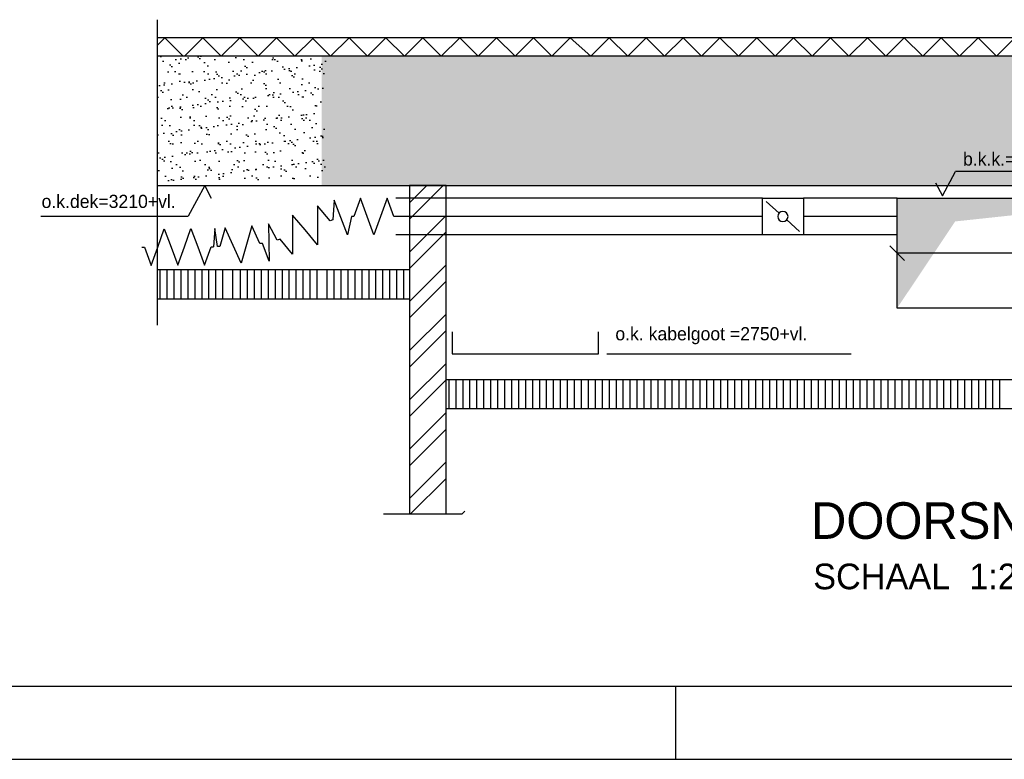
# Model space of a CAD drawing. Extents: x -39327 to 109237, y 358172 to 442272.
# Tile 15 of 96: x 16272 to 29727, y 358172 to 368278. Entities that reach past the tile are written whole.
import ezdxf

# ---------------------------------------------------------------- set-up
doc = ezdxf.new("R2010")
doc.units = 0
doc.header["$LTSCALE"] = 100
doc.linetypes.add('CENTER2', pattern=[11.25, 7.5, -1.25, 1.25, -1.25])
doc.linetypes.add('LURETOUR', pattern=[6, 4, -2])
doc.layers.get('0').update_dxf_attribs({"linetype": 'CONTINUOUS'})
for name, color, linetype in [('00KAD025', 2, 'CONTINUOUS'), ('00KAD070', 5, 'CONTINUOUS'), ('BOUW', 8, 'CONTINUOUS'), ('WL570---', 3, 'CONTINUOUS'), ('WL570---_HARTLIJN', 1, 'CONTINUOUS'), ('WL570---_RETOUR', 3, 'CONTINUOUS'), ('WM561---', 1, 'CONTINUOUS'), ('WM570---', 1, 'CONTINUOUS')]:
    doc.layers.add(name, color=color, linetype=linetype)
doc.styles.add('BURO-018', font='BUROFONT.shx', dxfattribs={"height": 180})
doc.styles.add('BURO-035', font='BUROFONT.shx', dxfattribs={"height": 350})
doc.styles.add('BURO-050', font='BUROFONT.shx', dxfattribs={"height": 500})

# ---------------------------------------------------------------- blocks, each defined once
blk = doc.blocks.new('LU-2-KIZ')
at = {"color": 0, "linetype": 'CONTINUOUS'}
for p, q in [((-0.5, 0.5), (0.5, 0.5)), ((-0.5, -0.5), (-0.5, 0.5)), ((0.5, 0.5), (0.5, -0.5)), ((0.5, -0.5), (-0.5, -0.5))]:
    blk.add_line(p, q, dxfattribs=at)
for points in [[(-0.5, 0.5), (-0.2887, 0.2887), (0.5, 0.5)], [(-0.5, 0.5), (-0.2887, 0.2887), (-0.5, -0.5)]]:
    blk.add_solid(points, dxfattribs=at)
blk = doc.blocks.new('LU-1D-BF--1-641496')
at = {"color": 0, "linetype": 'CONTINUOUS'}
for p, q in [((-15.6, -50.6), (21.1, 44.3)), ((21.1, 44.3), (24.9, -9)), ((-26.4, 0), (-15.6, -50.6))]:
    blk.add_line(p, q, dxfattribs=at)
blk = doc.blocks.new('LU-1D-F-64A1')
at = {"color": 0, "linetype": 'CONTINUOUS'}
for p, q in [((-72.8, 0), (-54.6, 50)), ((-54.6, 50), (-36.4, 0)), ((0, 0), (18.2, 50)), ((18.2, 50), (36.4, 0)), ((-80.7, 0), (-72.8, 0)), ((-36.4, 0), (-18.2, -50)), ((-18.2, -50), (0, 0)), ((36.4, 0), (54.6, -50)), ((54.6, -50), (72.8, 0)), ((72.8, 0), (80.7, 0))]:
    blk.add_line(p, q, dxfattribs=at)
blk = doc.blocks.new('LU-1D-F-6479')
at = {"color": 0, "linetype": 'CONTINUOUS'}
for p, q in [((-54.6, 0), (-36.4, 50)), ((-36.4, 50), (-18.2, 0)), ((18.2, 0), (36.4, 50)), ((36.4, 50), (54.6, 0)), ((-60.8, 0), (-54.6, 0)), ((-18.2, 0), (0, -50)), ((0, -50), (18.2, 0)), ((54.6, 0), (60.8, 0))]:
    blk.add_line(p, q, dxfattribs=at)
blk = doc.blocks.new('LU-1D-BF-1-64496')
at = {"color": 0, "linetype": 'CONTINUOUS'}
for p, q in [((-5.2, 0), (-1.7, 50.1)), ((-1.7, 50.1), (5.2, 0.4))]:
    blk.add_line(p, q, dxfattribs=at)
blk = doc.blocks.new('LU-1D-F-647B')
at = {"color": 0, "linetype": 'CONTINUOUS'}
for p, q in [((-54.6, 0), (-36.4, 50)), ((-36.4, 50), (-18.2, 0)), ((18.2, 0), (36.4, 50)), ((36.4, 50), (54.6, 0)), ((-61.6, 0), (-54.6, 0)), ((-18.2, 0), (0, -50)), ((0, -50), (18.2, 0)), ((54.6, 0), (61.6, 0))]:
    blk.add_line(p, q, dxfattribs=at)
blk = doc.blocks.new('LU-1D-BF-1-641096')
at = {"color": 0, "linetype": 'CONTINUOUS'}
for p, q in [((-21.1, 0), (-13.7, 50.3)), ((-13.7, 50.3), (19.6, -45.8)), ((19.6, -45.8), (20.3, 5.8))]:
    blk.add_line(p, q, dxfattribs=at)
blk = doc.blocks.new('LU-1D-F-64C3')
at = {"color": 0, "linetype": 'CONTINUOUS'}
for p, q in [((-91, 0), (-72.8, 50)), ((-72.8, 50), (-54.6, 0)), ((-18.2, 0), (0, 50)), ((0, 50), (18.2, 0)), ((54.6, 0), (72.8, 50)), ((72.8, 50), (91, 0)), ((-97.9, 0), (-91, 0)), ((-54.6, 0), (-36.4, -50)), ((-36.4, -50), (-18.2, 0)), ((18.2, 0), (36.4, -50)), ((36.4, -50), (54.6, 0)), ((91, 0), (97.9, 0))]:
    blk.add_line(p, q, dxfattribs=at)
blk = doc.blocks.new('LU-1D-K-64')
at = {"color": 0, "linetype": 'CONTINUOUS'}
for p, q in [((-0.5, 50), (0.5, 50)), ((-0.5, -50), (0.5, -50))]:
    blk.add_line(p, q, dxfattribs=at)
at = {"layer": 'WL570---_HARTLIJN', "linetype": 'CENTER2'}
blk.add_line((-0.5, 0), (0.5, 0), dxfattribs=at)
blk = doc.blocks.new('LU-1D-KL1-6470')
at = {"color": 0, "linetype": 'CONTINUOUS'}
for p, q in [((-56, 50), (-56, -50)), ((56, 50), (-56, 50)), ((45.6, 40.7), (10.4, 9.3)), ((56, -50), (56, 50)), ((-10.4, -9.3), (-45.6, -40.7)), ((-56, -50), (56, -50))]:
    blk.add_line(p, q, dxfattribs=at)
blk.add_circle((0, 0), 14, dxfattribs=at)

msp = doc.modelspace()

# ---------------------------------------------------------------- hatches: boundary and pattern name
at = {"layer": 'WL570---_RETOUR'}
h = msp.add_hatch(dxfattribs=at)
h.set_pattern_fill('AR-SAND', color=8, scale=5, style=0)
h.set_pattern_definition([(37.5, (-111113.38, -1459811), (-8.000156, 244.706619), [0, -193.04, 0, -215.9, 0, -206.375]), (7.5, (-111113.38, -1459811), (224.76164, 358.41255), [0, -104.14, 0, -173.99, 0, -66.675]), (327.5, (-111269.6, -1459811), (395.496185, 0.718592), [0, -63.5, 0, -228.6, 0, -298.45]), (317.5, (-111269.6, -1459811), (381.778226, 111.46466), [0, -31.75, 0, -149.86, 0, -171.45])])
h.paths.add_polyline_path([(20457.7, 366013.2), (20457.7, 367780.8), (18154.2, 367780.8), (18154.2, 366013.2)])
h = msp.add_hatch(dxfattribs=at)
h.set_pattern_fill('AR-SAND', color=8, scale=5, style=0)
h.set_pattern_definition([(37.5, (-45731.58, -1467012.35), (-8.000156, 244.706619), [0, -193.04, 0, -215.9, 0, -206.375]), (7.5, (-45731.58, -1467012.35), (224.76164, 358.41255), [0, -104.14, 0, -173.99, 0, -66.675]), (327.5, (-45887.79, -1467012.35), (395.496185, 0.718592), [0, -63.5, 0, -228.6, 0, -298.45]), (317.5, (-45887.8, -1467012.35), (381.778226, 111.46466), [0, -31.75, 0, -149.86, 0, -171.45])])
h.paths.add_polyline_path([(41685.7, 366013.2), (41685.7, 367780.8), (27921.5, 367780.8), (20398.3, 367780.8), (20398.3, 366013.2)])

# ---------------------------------------------------------------- linework, layer by layer
at = {"layer": '00KAD025', "linetype": 'CONTINUOUS'}
for p, q in [((25237.4, 358171.9), (25237.4, 359171.9)), ((-39327.3, 358171.9), (109237.4, 358171.9))]:
    msp.add_line(p, q, dxfattribs=at)
at = {"layer": '00KAD070', "linetype": 'CONTINUOUS'}
msp.add_line((-38327.3, 359171.9), (108237.4, 359171.9), dxfattribs=at)
at = {"layer": 'BOUW'}
for p, q in [((18154.2, 364104.3), (18154.2, 368277.7)), ((27921.5, 368030.8), (18154.2, 368030.8)), ((42344.5, 368030.8), (27921.5, 368030.8)), ((27921.5, 367780.8), (18154.2, 367780.8)), ((42344.5, 367780.8), (27921.5, 367780.8)), ((18154.2, 366013.2), (42347.6, 366013.2)), ((18192, 364463.2), (18192, 364849.7)), ((18287.2, 364463.2), (18287.2, 364849.7)), ((18382.5, 364463.2), (18382.5, 364849.7)), ((18477.7, 364463.2), (18477.7, 364849.7)), ((18573, 364463.2), (18573, 364849.7)), ((18668.2, 364463.2), (18668.2, 364849.7)), ((18858.7, 364463.2), (18858.7, 364849.7)), ((18954, 364463.2), (18954, 364849.7)), ((19049.2, 364463.2), (19049.2, 364849.7)), ((19186, 364463.2), (19186, 364849.7)), ((19289.6, 364463.2), (19289.6, 364849.7)), ((19384.9, 364463.2), (19384.9, 364849.7)), ((19480.1, 364463.2), (19480.1, 364849.7)), ((19575.4, 364463.2), (19575.4, 364849.7)), ((19670.6, 364463.2), (19670.6, 364849.7)), ((19765.9, 364463.2), (19765.9, 364849.7)), ((19861.1, 364463.2), (19861.1, 364849.7)), ((19956.4, 364463.2), (19956.4, 364849.7)), ((20146.9, 364463.2), (20146.9, 364849.7)), ((20242.1, 364463.2), (20242.1, 364849.7)), ((20337.4, 364463.2), (20337.4, 364849.7)), ((20474.2, 364463.2), (20474.2, 364849.7)), ((20569.4, 364463.2), (20569.4, 364849.7)), ((20664.7, 364463.2), (20664.7, 364849.7)), ((20759.9, 364463.2), (20759.9, 364849.7)), ((20855.2, 364463.2), (20855.2, 364849.7)), ((20950.4, 364463.2), (20950.4, 364849.7)), ((21045.7, 364463.2), (21045.7, 364849.7)), ((21140.9, 364463.2), (21140.9, 364849.7)), ((21331.4, 364463.2), (21331.4, 364849.7)), ((21426.7, 364463.2), (21426.7, 364849.7)), ((21521.9, 364463.2), (21521.9, 364849.7)), ((22139.4, 362963.2), (22139.4, 363358.9)), ((22234.7, 362963.2), (22234.7, 363358.9)), ((22329.9, 362963.2), (22329.9, 363358.9)), ((22425.2, 362963.2), (22425.2, 363358.9)), ((22520.4, 362963.2), (22520.4, 363358.9)), ((22615.7, 362963.2), (22615.7, 363358.9)), ((22710.9, 362963.2), (22710.9, 363358.9)), ((22806.2, 362963.2), (22806.2, 363358.9)), ((22901.4, 362963.2), (22901.4, 363358.9)), ((22996.7, 362963.2), (22996.7, 363358.9)), ((23091.9, 362963.2), (23091.9, 363358.9)), ((23187.2, 362963.2), (23187.2, 363358.9)), ((23282.4, 362963.2), (23282.4, 363358.9)), ((23377.7, 362963.2), (23377.7, 363358.9)), ((23472.9, 362963.2), (23472.9, 363358.9)), ((23568.2, 362963.2), (23568.2, 363368.1)), ((23663.4, 362963.2), (23663.4, 363368.1)), ((23758.7, 362963.2), (23758.7, 363368.1)), ((23853.9, 362963.2), (23853.9, 363368.1)), ((23949.2, 362963.2), (23949.2, 363368.1)), ((24044.4, 362963.2), (24044.4, 363368.1)), ((24139.7, 362963.2), (24139.7, 363368.1)), ((24234.9, 362963.2), (24234.9, 363368.1)), ((24330.2, 362963.2), (24330.2, 363368.1)), ((24425.4, 362963.2), (24425.4, 363368.1)), ((24520.7, 362963.2), (24520.7, 363368.1)), ((24615.9, 362963.2), (24615.9, 363368.1)), ((24711.2, 362963.2), (24711.2, 363368.1)), ((24806.4, 362963.2), (24806.4, 363368.1)), ((24901.7, 362963.2), (24901.7, 363368.1)), ((24996.9, 362963.2), (24996.9, 363368.1)), ((25092.2, 362963.2), (25092.2, 363368.1)), ((25187.4, 362963.2), (25187.4, 363368.1)), ((25282.7, 362963.2), (25282.7, 363368.1)), ((25377.9, 362963.2), (25377.9, 363368.1)), ((25473.2, 362963.2), (25473.2, 363368.1)), ((25568.4, 362963.2), (25568.4, 363368.1)), ((25663.7, 362963.2), (25663.7, 363368.1)), ((25758.9, 362963.2), (25758.9, 363368.1)), ((25854.2, 362963.2), (25854.2, 363368.1)), ((25949.4, 362963.2), (25949.4, 363368.1)), ((26044.7, 362963.2), (26044.7, 363368.1)), ((26139.9, 362963.2), (26139.9, 363368.1)), ((26235.2, 362963.2), (26235.2, 363368.1)), ((26330.4, 362963.2), (26330.4, 363368.1)), ((26425.7, 362963.2), (26425.7, 363368.1)), ((26520.9, 362963.2), (26520.9, 363368.1)), ((26616.2, 362963.2), (26616.2, 363368.1)), ((26711.4, 362963.2), (26711.4, 363368.1)), ((26806.7, 362963.2), (26806.7, 363368.1)), ((26901.9, 362963.2), (26901.9, 363368.1)), ((26997.2, 362963.2), (26997.2, 363368.1)), ((27092.4, 362963.2), (27092.4, 363368.1)), ((27187.7, 362963.2), (27187.7, 363368.1)), ((27282.9, 362963.2), (27282.9, 363368.1)), ((27378.2, 362963.2), (27378.2, 363368.1)), ((27473.4, 362963.2), (27473.4, 363368.1)), ((27568.7, 362963.2), (27568.7, 363368.1)), ((27663.9, 362963.2), (27663.9, 363368.1)), ((27759.2, 362963.2), (27759.2, 363368.1)), ((27854.4, 362963.2), (27854.4, 363368.1)), ((27949.7, 362963.2), (27949.7, 363368.1)), ((28044.9, 362963.2), (28044.9, 363368.1)), ((28140.2, 362963.2), (28140.2, 363368.1)), ((28235.4, 362963.2), (28235.4, 363368.1)), ((28330.7, 362963.2), (28330.7, 363368.1)), ((28425.9, 362963.2), (28425.9, 363368.1)), ((28521.2, 362963.2), (28521.2, 363368.1)), ((28616.4, 362963.2), (28616.4, 363368.1)), ((28711.7, 362963.2), (28711.7, 363368.1)), ((28806.9, 362963.2), (28806.9, 363368.1)), ((28902.2, 362963.2), (28902.2, 363368.1)), ((28997.4, 362963.2), (28997.4, 363368.1)), ((29092.7, 362963.2), (29092.7, 363368.1)), ((29187.9, 362963.2), (29187.9, 363368.1)), ((29283.2, 362963.2), (29283.2, 363368.1)), ((29378.4, 362963.2), (29378.4, 363368.1)), ((29473.7, 362963.2), (29473.7, 363368.1)), ((29568.9, 362963.2), (29568.9, 363368.1)), ((29664.2, 362963.2), (29664.2, 363368.1))]:
    msp.add_line(p, q, dxfattribs=at)
at = {"layer": 'WL570---', "color": 8}
for p, q in [((21598.3, 365776.1), (21835.4, 366013.2)), ((21598.3, 365551.6), (22059.9, 366013.2)), ((21598.3, 365102.6), (22098.3, 365602.6)), ((21598.3, 364878.1), (22098.3, 365378.1)), ((21598.3, 364429.1), (22098.3, 364929.1)), ((21598.3, 364204.6), (22098.3, 364704.6)), ((21598.3, 363755.5), (22098.3, 364255.5)), ((21598.3, 363531), (22098.3, 364031)), ((21598.3, 363082), (22098.3, 363582)), ((21598.3, 362857.5), (22098.3, 363357.5)), ((21598.3, 362408.5), (22098.3, 362908.5)), ((21598.3, 362184), (22098.3, 362684)), ((21598.3, 361735), (22098.3, 362235)), ((21613.5, 361525.7), (22098.3, 362010.5)), ((22319.4, 361525.7), (22355.1, 361561.5))]:
    msp.add_line(p, q, dxfattribs=at)
at = {"layer": 'WL570---_RETOUR', "color": 8}
for p, q in [((22098.3, 366013.2), (21598.3, 366013.2)), ((21598.3, 366013.2), (21598.3, 361525.7)), ((22098.3, 361525.7), (22098.3, 366013.2)), ((18154.2, 364863.2), (21598.3, 364863.2)), ((18763.5, 364463.2), (18763.5, 364849.7)), ((20051.6, 364463.2), (20051.6, 364849.7)), ((21236.2, 364463.2), (21236.2, 364849.7)), ((18154.2, 364463.2), (21598.3, 364463.2)), ((22098.3, 363363.2), (38215.3, 363363.2)), ((22098.3, 362963.2), (38215.3, 362963.2)), ((21241.6, 361525.7), (22319.4, 361525.7))]:
    msp.add_line(p, q, dxfattribs=at)
at = {"layer": 'WM561---', "color": 9}
for p, q in [((18256.1, 368030.8), (18154.2, 367929.8)), ((18508, 367780.8), (18256.1, 368030.8)), ((18774.3, 368030.8), (18522.4, 367780.8)), ((19026.2, 367780.8), (18774.3, 368030.8)), ((19278.1, 368030.8), (19026.2, 367780.8)), ((19530.1, 367780.8), (19278.1, 368030.8)), ((19782, 368030.8), (19530.1, 367780.8)), ((20033.9, 367780.8), (19782, 368030.8)), ((20277.6, 368022.6), (20033.9, 367780.8)), ((20521.3, 367780.8), (20277.6, 368022.6)), ((20773.2, 368030.8), (20521.3, 367780.8)), ((21025.1, 367780.8), (20773.2, 368030.8)), ((21277, 368030.8), (21025.1, 367780.8)), ((21529, 367780.8), (21277, 368030.8)), ((21780.9, 368030.8), (21529, 367780.8)), ((22032.8, 367780.8), (21780.9, 368030.8)), ((22284.7, 368030.8), (22032.8, 367780.8)), ((22536.7, 367780.8), (22284.7, 368030.8)), ((22788.6, 368030.8), (22536.7, 367780.8)), ((23040.5, 367780.8), (22788.6, 368030.8)), ((23292.4, 368030.8), (23040.5, 367780.8)), ((23544.4, 367780.8), (23292.4, 368030.8)), ((23796.3, 368030.8), (23544.4, 367780.8)), ((24076.9, 367780.8), (23796.3, 368030.8)), ((24328.9, 368030.8), (24076.9, 367780.8)), ((24580.8, 367780.8), (24328.9, 368030.8)), ((24832.7, 368030.8), (24580.8, 367780.8)), ((25084.7, 367780.8), (24832.7, 368030.8)), ((25336.6, 368030.8), (25084.7, 367780.8)), ((25588.5, 367780.8), (25336.6, 368030.8)), ((25840.4, 368030.8), (25588.5, 367780.8)), ((26092.4, 367780.8), (25840.4, 368030.8)), ((26344.3, 368030.8), (26092.4, 367780.8)), ((26596.2, 367780.8), (26344.3, 368030.8)), ((26848.1, 368030.8), (26596.2, 367780.8)), ((27100.1, 367780.8), (26848.1, 368030.8)), ((27352, 368030.8), (27100.1, 367780.8)), ((27603.9, 367780.8), (27352, 368030.8)), ((27855.9, 368030.8), (27603.9, 367780.8)), ((28107.8, 367780.8), (27855.9, 368030.8)), ((28359.7, 368030.8), (28107.8, 367780.8)), ((28611.6, 367780.8), (28359.7, 368030.8)), ((28863.6, 368030.8), (28611.6, 367780.8)), ((29115.5, 367780.8), (28863.6, 368030.8)), ((29367.4, 368030.8), (29115.5, 367780.8)), ((29619.3, 367780.8), (29367.4, 368030.8)), ((29871.3, 368030.8), (29619.3, 367780.8))]:
    msp.add_line(p, q, dxfattribs=at)
at = {"layer": 'WM561---'}
for p, q in [((30908.9, 366202.1), (29058.3, 366202.1)), ((16559.5, 365593.3), (18575, 365593.3))]:
    msp.add_line(p, q, dxfattribs=at)
at = {"layer": 'WM570---'}
for p, q in [((28879.8, 365870.4), (29058.3, 366202.1)), ((18800.8, 366013.2), (18575, 365593.3)), ((18894.6, 365834.7), (18800.8, 366013.2)), ((28786, 366048.9), (28879.8, 365870.4)), ((24294.2, 363713.2), (27632.2, 363713.2))]:
    msp.add_line(p, q, dxfattribs=at)
at = {"layer": 'WM570---', "linetype": 'CONTINUOUS'}
for p, q in [((28363, 364988.5), (28163.6, 365187.9)), ((32013.3, 365088.2), (28263.3, 365088.2))]:
    msp.add_line(p, q, dxfattribs=at)
at = {"layer": 'WM570---', "color": 220}
for p, q in [((22179.9, 364014.1), (22179.9, 363714.1)), ((24179.9, 363714.1), (24179.9, 364014.1)), ((22179.9, 363714.1), (24179.9, 363714.1))]:
    msp.add_line(p, q, dxfattribs=at)

# ---------------------------------------------------------------- block references
at = {"layer": 'WL570---_RETOUR', "linetype": 'LURETOUR', "zscale": 5}
for name, p, xscale, yscale in [('LU-1D-F-6479', (21110.5, 365590.1), -5, 5), ('LU-1D-K-64', (23917.4, 365588.2), -5007.183800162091, 5), ('LU-1D-K-64', (27620.7, 365588.2), -1279.310768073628, 5), ('LU-2-KIZ', (30138.3, 365088.2), 3750, 1500), ('LU-1D-BF--1-641496', (20674.3, 365590.1), -5, 5)]:
    msp.add_blockref(name, p, dxfattribs=dict(at, xscale=xscale, yscale=yscale))
at = {"layer": 'WL570---_RETOUR', "linetype": 'CONTINUOUS', "xscale": -5, "yscale": 5, "zscale": 5}
msp.add_blockref('LU-1D-KL1-6470', (26701, 365588.2), dxfattribs=at)
at = {"layer": 'WL570---_RETOUR', "linetype": 'LURETOUR', "xscale": -5, "yscale": 5, "zscale": 5}
for name, p, rotation in [('LU-1D-F-64A1', (20171.3, 365405), 20.19946724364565), ('LU-1D-F-64C3', (18431.9, 365172), 180.3430104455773), ('LU-1D-BF-1-64496', (18947.4, 365175.1), 4.149257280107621), ('LU-1D-F-647B', (19281, 365199.3), 4.149257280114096), ('LU-1D-BF-1-641096', (19693.5, 365229.2), 20.1994672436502)]:
    msp.add_blockref(name, p, dxfattribs=dict(at, rotation=rotation))

# ---------------------------------------------------------------- texts
at = {"layer": 'WL570---_RETOUR', "color": 1, "style": 'BURO-018'}
for s, p in [('b.k.k.=3175+vl.', (29162.3, 366284.1)), ('o.k.dek=3210+vl.', (16571.1, 365705.1))]:
    msp.add_text(s, height=180, dxfattribs=at).set_placement(p)
at = {"layer": 'WL570---_RETOUR', "color": 4, "style": 'BURO-050'}
msp.add_text('DOORSNEDE E-E', height=500, dxfattribs=at).set_placement((27085.2, 361183.9))
at = {"layer": 'WL570---_RETOUR', "color": 3, "style": 'BURO-035'}
msp.add_text('SCHAAL  1:20', height=350, dxfattribs=at).set_placement((27115.2, 360495.6))
at = {"layer": 'WM570---', "color": 1, "style": 'BURO-018'}
msp.add_text('o.k. kabelgoot =2750+vl.', height=180, dxfattribs=at).set_placement((24411.9, 363896.6))

doc.saveas('drawing.dxf')
